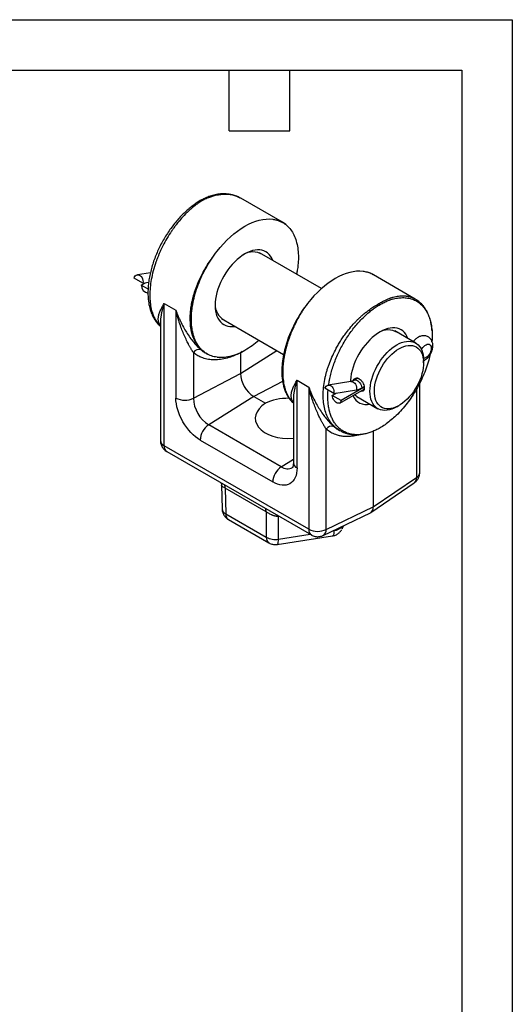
# Model space of a CAD drawing. Header units: inches. Extents: x 0 to 22, y 0 to 17.
# Tile 10 of 10: x 17.1 to 22, y 7.3 to 17. Entities that reach past the tile are written whole.
import ezdxf

# ---------------------------------------------------------------- set-up
doc = ezdxf.new("R2010")
doc.units = ezdxf.units.IN
doc.header["$LTSCALE"] = 2
doc.header["$MEASUREMENT"] = 0
doc.linetypes.add('SLD-Solid', pattern=[0])
doc.layers.add('TEXT', color=140, linetype='SLD-Solid', lineweight=25)

msp = doc.modelspace()

# ---------------------------------------------------------------- linework, layer by layer
at = {"color": 7, "linetype": 'SLD-Solid'}
for p, q in [((0.0002, 17.0002), (22.0002, 17.0002)), ((22.0002, 17.0002), (22.0002, 0.0002))]:
    msp.add_line(p, q, dxfattribs=at)
for p, q in [((19.7267, 14.9961), (19.3148, 15.2339)), ((19.7264, 14.9956), (19.7278, 14.9948)), ((19.7596, 14.9737), (19.7266, 14.9962)), ((20.1129, 14.3402), (19.5012, 14.6933)), ((18.3476, 14.3938), (18.2595, 14.4447)), ((18.4213, 14.4967), (18.2927, 14.4765)), ((20.6292, 14.4751), (20.6172, 14.4809)), ((20.6288, 14.4746), (20.6276, 14.4753)), ((21.041, 14.2374), (20.6291, 14.4751)), ((18.3319, 14.3736), (18.3742, 14.398)), ((18.3988, 14.335), (18.3319, 14.3736)), ((18.3476, 14.3938), (18.4044, 14.4027)), ((18.5575, 12.7862), (18.5575, 14.1928)), ((18.5575, 14.1928), (18.6734, 14.1259)), ((18.6734, 14.1259), (18.6734, 13.2583)), ((19.1262, 14.0438), (19.7388, 13.6901)), ((18.5209, 14.0043), (18.5209, 12.8372)), ((21.0449, 13.8021), (20.8376, 13.9218)), ((21.206, 13.8134), (21.2073, 13.8425)), ((19.3556, 13.7318), (19.3557, 13.7319)), ((19.3557, 13.7319), (19.3558, 13.7319)), ((21.102, 13.7368), (21.1065, 13.7441)), ((18.8462, 13.7079), (18.8462, 13.2561)), ((18.9612, 13.706), (18.9631, 13.7051)), ((18.9766, 13.6971), (18.9871, 13.692)), ((18.9783, 13.6969), (18.977, 13.6976)), ((19.3115, 13.5022), (19.6715, 13.729)), ((19.3282, 13.7181), (19.3115, 13.7064)), ((19.3115, 13.7064), (19.3122, 13.71)), ((19.3115, 13.7064), (19.3115, 13.5022)), ((21.1226, 13.6049), (21.1226, 13.6304)), ((18.8462, 13.2561), (19.3115, 13.5022)), ((20.4717, 13.4544), (20.4367, 13.4342)), ((19.7291, 13.4228), (19.4441, 13.2726)), ((19.8718, 13.434), (19.9877, 13.3671)), ((19.8718, 12.5664), (19.8718, 13.434)), ((19.9877, 13.3671), (19.9877, 11.9605)), ((20.2356, 13.3039), (20.1475, 13.3548)), ((20.4042, 13.4216), (20.1806, 13.3865)), ((20.2952, 13.2082), (20.5342, 13.3462)), ((20.5361, 13.3645), (20.308, 13.2328)), ((20.512, 13.3588), (20.5346, 13.3718)), ((21.0522, 13.3452), (21.0522, 12.4731)), ((21.085, 12.5218), (21.085, 13.4048)), ((19.4441, 13.2726), (18.9983, 12.9928)), ((19.4441, 13.2726), (19.5599, 13.2057)), ((19.8352, 13.2456), (19.8352, 12.6175)), ((20.2199, 13.2837), (20.2622, 13.3081)), ((20.308, 13.2328), (20.2199, 13.2837)), ((20.2356, 13.3039), (20.4591, 13.339)), ((20.4626, 13.2722), (20.6699, 13.1526)), ((20.8574, 13.1712), (20.8795, 13.1839)), ((19.716, 12.5784), (18.9983, 12.9928)), ((20.1606, 11.9584), (20.1606, 12.9492)), ((20.2756, 12.9472), (20.2774, 12.9464)), ((20.2774, 12.9462), (20.2911, 12.9383)), ((20.2911, 12.9383), (20.2932, 12.9372)), ((20.2933, 12.9379), (20.2915, 12.939)), ((20.4689, 12.895), (20.4837, 12.8951)), ((20.6258, 12.9299), (20.6258, 12.182)), ((19.9877, 11.9605), (18.5575, 12.7862)), ((18.9137, 12.842), (19.6315, 12.4277)), ((18.5834, 12.729), (20.0136, 11.9033)), ((19.716, 12.5784), (19.8352, 12.6532)), ((20.6258, 12.182), (21.0522, 12.4731)), ((19.125, 12.3954), (19.1306, 12.1615)), ((19.1254, 12.3945), (19.1255, 12.3953)), ((20.6026, 12.1265), (21.0305, 12.4186)), ((19.5663, 12.1322), (19.1611, 12.3661)), ((19.1611, 12.3661), (19.1672, 12.1117)), ((20.1606, 11.9584), (20.6258, 12.182)), ((19.1672, 12.1117), (19.5679, 11.8804)), ((19.5663, 12.1322), (19.5679, 11.8804)), ((19.6789, 12.0965), (19.6784, 12.0874)), ((19.6871, 12.088), (19.6873, 12.0917)), ((19.6926, 12.0886), (19.6871, 12.088)), ((19.6886, 11.8617), (19.6871, 12.088)), ((20.1303, 11.8989), (20.5972, 12.1233)), ((19.193, 12.0563), (19.5938, 11.8249)), ((20.317, 11.9652), (20.331, 11.9954)), ((19.6754, 11.8097), (20.2228, 11.8943)), ((19.6886, 11.8617), (20.0017, 11.9102)), ((20.2258, 11.9448), (20.236, 11.9464)), ((20.2361, 11.9498), (20.236, 11.9464))]:
    msp.add_line(p, q)
at = {"flags": 128}
for points in [[(19.0807, 14.7092), (19.1122, 14.7478), (19.1448, 14.7845), (19.1785, 14.8192), (19.2129, 14.8517), (19.248, 14.8818), (19.2836, 14.9094), (19.3196, 14.9344), (19.3557, 14.9567), (19.3918, 14.9761), (19.4277, 14.9926), (19.4634, 15.0061), (19.4985, 15.0165), (19.5329, 15.0238), (19.5665, 15.0279), (19.5992, 15.0289), (19.6307, 15.0267)], [(19.6332, 14.6171), (19.6321, 14.62), (19.6223, 14.6417), (19.6104, 14.6612), (19.5966, 14.6782), (19.581, 14.6927), (19.5637, 14.7045), (19.5448, 14.7136), (19.5244, 14.7199), (19.5028, 14.7234), (19.48, 14.7239), (19.4563, 14.7216), (19.4318, 14.7163), (19.4068, 14.7083), (19.3813, 14.6975), (19.3557, 14.684), (19.33, 14.6679), (19.3046, 14.6493), (19.2796, 14.6284), (19.2551, 14.6054), (19.2314, 14.5804), (19.2086, 14.5535), (19.187, 14.5251), (19.1666, 14.4953), (19.1477, 14.4644), (19.1303, 14.4325), (19.1147, 14.4), (19.1009, 14.3671), (19.0891, 14.3339), (19.0793, 14.3009), (19.0716, 14.2682), (19.066, 14.236), (19.0626, 14.2047), (19.0615, 14.1745)], [(20.5252, 14.5103), (20.4937, 14.5125), (20.461, 14.5115), (20.4274, 14.5074), (20.393, 14.5001), (20.3578, 14.4897), (20.3222, 14.4762), (20.2863, 14.4597), (20.2502, 14.4403), (20.2141, 14.418), (20.1781, 14.393), (20.1425, 14.3654), (20.1074, 14.3353), (20.073, 14.3028), (20.0393, 14.2681), (20.0067, 14.2314), (19.9752, 14.1928)], [(18.2595, 14.4447), (18.2649, 14.4563), (18.2722, 14.4657), (18.2811, 14.4724), (18.2911, 14.4762), (18.3017, 14.4767), (18.3123, 14.4739), (18.3224, 14.4681), (18.3315, 14.4595), (18.339, 14.4485), (18.3446, 14.4357), (18.3481, 14.4219), (18.3491, 14.4077), (18.3476, 14.3938)], [(19.0615, 14.1745), (19.0626, 14.1455), (19.066, 14.1181), (19.0716, 14.0923), (19.0793, 14.0685), (19.0891, 14.0468), (19.1009, 14.0274), (19.1147, 14.0103), (19.1303, 13.9959), (19.1477, 13.984), (19.1666, 13.9749), (19.187, 13.9686), (19.2086, 13.9652), (19.2314, 13.9647), (19.2551, 13.967), (19.2583, 13.9675)], [(20.9697, 13.8456), (20.9685, 13.8485), (20.9587, 13.8702), (20.9469, 13.8897), (20.9331, 13.9067), (20.9175, 13.9212), (20.9001, 13.933), (20.8812, 13.9421), (20.8608, 13.9484), (20.8392, 13.9519), (20.8164, 13.9524), (20.7927, 13.9501), (20.7683, 13.9448), (20.7432, 13.9368), (20.7178, 13.926), (20.6921, 13.9125), (20.6665, 13.8964), (20.641, 13.8778), (20.616, 13.8569), (20.5915, 13.8339), (20.5678, 13.8089), (20.545, 13.782), (20.5234, 13.7536), (20.503, 13.7238), (20.4841, 13.6929), (20.4668, 13.661), (20.4512, 13.6285), (20.4374, 13.5956), (20.4255, 13.5624), (20.4157, 13.5294), (20.408, 13.4967), (20.4024, 13.4645), (20.3991, 13.4332), (20.3983, 13.4199)], [(20.8574, 13.1712), (20.8574, 13.1712), (20.8329, 13.1583), (20.8087, 13.1482), (20.7848, 13.141), (20.7616, 13.1365), (20.7392, 13.135), (20.7178, 13.1364), (20.6976, 13.1408), (20.6788, 13.1479), (20.6614, 13.1579), (20.6458, 13.1707), (20.632, 13.186), (20.62, 13.2038), (20.6101, 13.224), (20.6024, 13.2463), (20.5968, 13.2706), (20.5934, 13.2967), (20.5922, 13.3243), (20.5934, 13.3532), (20.5968, 13.3832), (20.6024, 13.4139), (20.6101, 13.4452), (20.62, 13.4768), (20.632, 13.5084), (20.6458, 13.5397), (20.6614, 13.5705), (20.6788, 13.6005), (20.6976, 13.6295), (20.7178, 13.6571), (20.7392, 13.6832), (20.7616, 13.7076), (20.7848, 13.73), (20.8087, 13.7502), (20.8329, 13.7681), (20.8574, 13.7836), (20.8574, 13.7836)], [(20.8795, 13.7453), (20.903, 13.7575), (20.9262, 13.767), (20.949, 13.7737), (20.9712, 13.7775), (20.9925, 13.7783), (21.0127, 13.7763), (21.0317, 13.7713), (21.0493, 13.7635), (21.0653, 13.7528), (21.0795, 13.7395), (21.0919, 13.7236), (21.1023, 13.7053), (21.1107, 13.6848), (21.1168, 13.6622), (21.1208, 13.6377), (21.1225, 13.6117), (21.1219, 13.5842), (21.1191, 13.5557), (21.114, 13.5263), (21.1068, 13.4963), (21.0974, 13.466), (21.086, 13.4357), (21.0726, 13.4057), (21.0575, 13.3762), (21.0407, 13.3476), (21.0224, 13.32), (21.0027, 13.2938), (20.9819, 13.2692), (20.9602, 13.2464), (20.9377, 13.2257), (20.9146, 13.2071), (20.8912, 13.191), (20.8678, 13.1775), (20.8444, 13.1666), (20.8213, 13.1585), (20.7988, 13.1533), (20.7771, 13.1509), (20.7563, 13.1515), (20.7366, 13.155), (20.7183, 13.1615), (20.7015, 13.1707), (20.6864, 13.1827), (20.673, 13.1973), (20.6616, 13.2144), (20.6522, 13.2339), (20.645, 13.2555), (20.6399, 13.279), (20.6371, 13.3043), (20.6365, 13.3311), (20.6382, 13.3591), (20.6422, 13.3882), (20.6483, 13.4179), (20.6567, 13.4481), (20.6671, 13.4784), (20.6795, 13.5086), (20.6937, 13.5384), (20.7097, 13.5674), (20.7273, 13.5956), (20.7463, 13.6225), (20.7665, 13.6479), (20.7878, 13.6717), (20.81, 13.6934), (20.8328, 13.7131), (20.856, 13.7304), (20.8795, 13.7453)], [(20.8574, 13.7836), (20.8819, 13.7964), (20.9061, 13.8065), (20.93, 13.8138), (20.9532, 13.8182), (20.9756, 13.8197), (20.997, 13.8183), (21.0172, 13.814), (21.036, 13.8068), (21.0534, 13.7968), (21.069, 13.784), (21.0829, 13.7687), (21.0948, 13.7509), (21.1047, 13.7307), (21.1124, 13.7084), (21.1181, 13.6841), (21.1214, 13.658), (21.1226, 13.6304)], [(21.1065, 13.7441), (21.0977, 13.7496), (21.0944, 13.7516)], [(21.1065, 13.7441), (21.1153, 13.7571), (21.1253, 13.7686), (21.1362, 13.778), (21.1473, 13.7851), (21.1584, 13.7896), (21.1688, 13.7911), (21.1783, 13.7898), (21.1864, 13.7856), (21.1928, 13.7787), (21.1972, 13.7693), (21.1995, 13.758), (21.1995, 13.7451), (21.1972, 13.7311), (21.1928, 13.7167), (21.1864, 13.7025), (21.1783, 13.6889), (21.1688, 13.6766), (21.1584, 13.666), (21.1473, 13.6577), (21.1362, 13.6519), (21.1253, 13.6489), (21.1221, 13.6486)], [(20.1475, 13.3548), (20.1528, 13.3664), (20.1602, 13.3758), (20.1691, 13.3825), (20.1791, 13.3863), (20.1897, 13.3868), (20.2003, 13.384), (20.2104, 13.3782), (20.2195, 13.3696), (20.227, 13.3586), (20.2326, 13.3458), (20.236, 13.332), (20.237, 13.3178), (20.2356, 13.3039)], [(20.4042, 13.4216), (20.4132, 13.4219), (20.4238, 13.4191), (20.434, 13.4133), (20.443, 13.4047), (20.4506, 13.3937), (20.4562, 13.3809), (20.4596, 13.3671), (20.4606, 13.3529), (20.4591, 13.339)], [(20.4368, 13.4343), (20.444, 13.4368), (20.4531, 13.4368), (20.4629, 13.4337), (20.473, 13.4279), (20.4829, 13.4196), (20.492, 13.4092), (20.4998, 13.3972), (20.5059, 13.3844), (20.5101, 13.3714), (20.512, 13.3588)], [(20.5021, 13.3276), (20.5077, 13.3269), (20.5169, 13.328), (20.5247, 13.332), (20.5308, 13.3388), (20.5347, 13.348), (20.5365, 13.3593), (20.5366, 13.3623)], [(20.308, 13.2328), (20.306, 13.2225), (20.3019, 13.2142), (20.2957, 13.2085), (20.2879, 13.2056), (20.2788, 13.2057), (20.269, 13.2087), (20.2589, 13.2145), (20.249, 13.2229), (20.24, 13.2333), (20.2322, 13.2452), (20.226, 13.258), (20.2218, 13.2711), (20.2199, 13.2837)], [(20.3241, 11.9921), (20.3222, 11.9803), (20.317, 11.9652)], [(20.236, 11.9464), (20.2354, 11.9301), (20.2339, 11.9165), (20.2315, 11.9059), (20.2282, 11.8986), (20.2243, 11.8948), (20.2228, 11.8943)], [(19.6754, 11.8097), (19.6769, 11.8101), (19.6808, 11.8139), (19.6841, 11.8212), (19.6865, 11.8318), (19.688, 11.8455), (19.6886, 11.8617)]]:
    msp.add_lwpolyline(points, dxfattribs=at)
for centre, radius, start, end in [((19.4367, 14.5293), 0.1743, 58.18303, 123.23332), ((18.4134, 14.3753), 0.0815, 181.24001, 259.17338), ((19.236, 14.1816), 0.1743, 176.7744, 241.82), ((18.8495, 14.1042), 0.0693, 240.28407, 250.67409), ((20.7731, 13.7578), 0.1743, 58.18303, 123.23332), ((18.9263, 14.4647), 0.8494, 300.4356, 311.84937), ((18.899, 13.6768), 0.0613, 67.0393, 149.43512), ((19.1124, 14.1122), 0.4514, 265.96961, 302.47375), ((19.5993, 13.5153), 0.2882, 182.60548, 237.39452), ((19.7542, 13.5584), 0.049, 227.29774, 240.40094), ((20.4675, 13.4261), 0.0296, 49.00114, 160.58209), ((20.4321, 13.4921), 0.1555, 280.02397, 300.95463), ((18.762, 13.4293), 0.1926, 242.61328, 295.94335), ((19.1763, 13.2711), 0.3305, 182.60548, 237.39452), ((20.5618, 13.3462), 0.1537, 204.83782, 282.34092), ((20.54, 13.3746), 0.1282, 219.73795, 247.0932), ((19.1059, 12.8333), 0.1924, 124.02904, 177.41457), ((20.2133, 12.918), 0.0613, 67.0393, 149.43512), ((18.5836, 12.8436), 0.0631, 185.79974, 245.5204), ((18.6186, 12.7794), 0.0615, 173.63404, 235.05378), ((19.8238, 12.4189), 0.1926, 124.05271, 177.39089), ((19.7785, 12.6654), 0.1071, 234.31331, 296.82826), ((19.8979, 12.6238), 0.0631, 185.79974, 245.5204), ((20.9943, 12.4646), 0.0585, 308.23759, 8.36725), ((21.0262, 12.526), 0.0589, 296.1247, 355.94446), ((19.077, 12.3666), 0.0841, 359.67244, 22.85434), ((19.1929, 12.169), 0.0627, 186.78798, 245.81401), ((19.2272, 12.106), 0.0603, 174.51647, 235.51733), ((19.4821, 12.1327), 0.0841, 359.67244, 22.85434), ((20.2283, 12.0644), 0.1182, 273.73871, 321.21128), ((20.0505, 11.9545), 0.0631, 174.48505, 234.19026), ((20.0763, 12.1315), 0.1926, 242.61328, 295.94335), ((20.0953, 11.9542), 0.0654, 302.33012, 3.65768), ((19.6279, 11.8746), 0.0603, 174.52385, 235.43727), ((19.6553, 12.0458), 0.1871, 242.15379, 280.26013)]:
    msp.add_arc(centre, radius, start, end)
for centre, major_axis, ratio, start_param, end_param in [((19.8029, 13.0654), (0.3437, -0.0125), 0.551575, 1.61932, 2.376185), ((19.8029, 13.0654), (0.3437, 0.0136), 0.601897, 2.332393, 4.782589), ((20.5374, 12.2333), (-0.0626, 0.1085), 0.576284, 3.098039, 3.92612)]:
    msp.add_ellipse(centre, major_axis=major_axis, ratio=ratio, start_param=start_param, end_param=end_param)
for points, knots in [([(18.9137, 15.2102), (18.9003, 15.2019), (18.8734, 15.1854), (18.8334, 15.1561), (18.7938, 15.1238), (18.7547, 15.0881), (18.7163, 15.0491), (18.6783, 15.0065), (18.6415, 14.9607), (18.6058, 14.9114), (18.572, 14.8596), (18.5406, 14.8059), (18.5121, 14.7513), (18.4863, 14.6957), (18.4634, 14.6389), (18.4436, 14.5817), (18.4273, 14.525), (18.4143, 14.4686), (18.4051, 14.4128), (18.4001, 14.3733), (18.3994, 14.3532), (18.3993, 14.3509)], [0, 0, 0, 0, 0.051712, 0.10374, 0.15561, 0.20748, 0.260669, 0.313857, 0.369156, 0.424454, 0.481343, 0.538231, 0.593826, 0.649422, 0.706591, 0.763761, 0.820107, 0.876454, 0.934383, 0.992313, 1, 1, 1, 1]), ([(18.9248, 15.2054), (18.9134, 15.198), (18.8917, 15.1839), (18.8609, 15.1609), (18.8389, 15.143), (18.8244, 15.1306), (18.8164, 15.1236), (18.8088, 15.1168), (18.8016, 15.1102), (18.7948, 15.1038), (18.7884, 15.0977), (18.7664, 15.0764), (18.7305, 15.0387), (18.694, 14.995), (18.6712, 14.9654), (18.6601, 14.9506), (18.6494, 14.9358), (18.639, 14.9211), (18.629, 14.9065), (18.6069, 14.8732), (18.5745, 14.8201), (18.5431, 14.7605), (18.522, 14.716), (18.5091, 14.6867), (18.497, 14.6576), (18.4858, 14.6289), (18.4686, 14.5812), (18.4482, 14.5147), (18.4294, 14.4308), (18.4182, 14.3503), (18.4145, 14.2738), (18.4182, 14.202), (18.4272, 14.149), (18.437, 14.1118), (18.4448, 14.088), (18.4538, 14.0653), (18.464, 14.0438), (18.4796, 14.0164), (18.4978, 13.9901), (18.5148, 13.9747), (18.5209, 13.9691)], [0, 0, 0, 0, 0.030274, 0.057597, 0.08197, 0.089513, 0.096722, 0.103596, 0.110136, 0.11634, 0.12221, 0.127746, 0.176982, 0.223168, 0.234765, 0.246153, 0.257331, 0.2683, 0.279059, 0.289609, 0.341099, 0.391044, 0.410599, 0.429906, 0.448965, 0.467778, 0.486343, 0.542261, 0.597612, 0.652397, 0.706617, 0.760836, 0.815621, 0.837705, 0.859879, 0.882145, 0.904502, 0.92695, 0.973808, 1, 1, 1, 1]), ([(19.1216, 15.2766), (19.1196, 15.2767), (19.1001, 15.277), (19.0635, 15.27), (19.0125, 15.256), (18.9634, 15.2366), (18.9303, 15.219), (18.9137, 15.2102)], [0, 0, 0, 0, 0.0315895, 0.3056565, 0.5369254, 0.7687302, 1, 1, 1, 1]), ([(19.3148, 15.2338), (19.3133, 15.2347), (19.3077, 15.238), (19.2975, 15.2432), (19.2841, 15.2493), (19.2702, 15.2547), (19.2473, 15.2622), (19.2132, 15.2698), (19.1792, 15.2724), (19.156, 15.2723), (19.1457, 15.2719), (19.1352, 15.2713), (19.1244, 15.2703), (19.1135, 15.269), (19.1023, 15.2675), (19.0909, 15.2655), (19.0738, 15.2622), (19.0488, 15.2562), (19.0136, 15.2452), (18.9715, 15.229), (18.9411, 15.2136), (18.9248, 15.2054)], [0, 0, 0, 0, 0.0143457, 0.0553669, 0.0967453, 0.138481, 0.1805739, 0.297697, 0.4234501, 0.4491765, 0.4752362, 0.5016293, 0.5283558, 0.5554156, 0.5828088, 0.6105353, 0.6385953, 0.7064857, 0.7893519, 0.8871912, 1, 1, 1, 1]), ([(19.3148, 15.2339), (19.3038, 15.2397), (19.2842, 15.2502), (19.2562, 15.2605), (19.2344, 15.2668), (19.2171, 15.2707), (19.1939, 15.2748), (19.1623, 15.2782), (19.1351, 15.2775), (19.1216, 15.2771)], [0, 0, 0, 0, 0.190241, 0.340932, 0.452056, 0.531556, 0.609017, 0.805767, 1, 1, 1, 1]), ([(19.6307, 15.0267), (19.6501, 15.0243), (19.6687, 15.02), (19.704, 15.0078), (19.7208, 14.9998), (19.7522, 14.9803), (19.7668, 14.9687), (19.7938, 14.9423), (19.8061, 14.9274), (19.8282, 14.8945), (19.838, 14.8765), (19.8549, 14.8377), (19.8619, 14.817), (19.8734, 14.7729), (19.8776, 14.7496), (19.8834, 14.7011), (19.8848, 14.6759), (19.8848, 14.6497)], [0, 0, 0, 0, 0.125, 0.125, 0.25, 0.25, 0.375, 0.375, 0.5, 0.5, 0.625, 0.625, 0.75, 0.75, 0.875, 0.875, 1, 1, 1, 1]), ([(19.6307, 15.0267), (19.6437, 15.0247), (19.6694, 15.0208), (19.7013, 15.0099), (19.7192, 14.9997), (19.7264, 14.9956)], [0, 0, 0, 0, 0.380551, 0.751224, 1, 1, 1, 1]), ([(18.8151, 14.044), (18.8152, 14.0489), (18.8152, 14.0587), (18.8157, 14.0736), (18.8165, 14.0887), (18.8176, 14.104), (18.8191, 14.1194), (18.8208, 14.135), (18.8229, 14.1508), (18.8253, 14.1667), (18.828, 14.1827), (18.8311, 14.1989), (18.8345, 14.2152), (18.8382, 14.2316), (18.8422, 14.248), (18.8465, 14.2646), (18.8512, 14.2813), (18.8562, 14.298), (18.8615, 14.3148), (18.8672, 14.3316), (18.8732, 14.3485), (18.8794, 14.3654), (18.8873, 14.3856), (18.8971, 14.4092), (18.909, 14.4362), (18.922, 14.4634), (18.9358, 14.4909), (18.9506, 14.5184), (18.9663, 14.5461), (18.983, 14.5737), (19.0007, 14.6013), (19.0193, 14.6287), (19.0388, 14.6559), (19.0593, 14.6829), (19.0735, 14.7004), (19.0807, 14.7092)], [0, 0, 0, 0, 0.023294, 0.04664, 0.070036, 0.093484, 0.116983, 0.140533, 0.164134, 0.187786, 0.211489, 0.235244, 0.25905, 0.282907, 0.306816, 0.330776, 0.354787, 0.378849, 0.402963, 0.427128, 0.451345, 0.475613, 0.499933, 0.538423, 0.577492, 0.617139, 0.657365, 0.698169, 0.739552, 0.781513, 0.824053, 0.867172, 0.910869, 0.955145, 1, 1, 1, 1]), ([(18.8266, 14.0388), (18.8266, 14.065), (18.828, 14.092), (18.8337, 14.1471), (18.838, 14.1754), (18.8494, 14.2325), (18.8565, 14.2615), (18.8734, 14.3198), (18.8832, 14.3491), (18.9053, 14.4074), (18.9176, 14.4366), (18.9446, 14.4941), (18.9592, 14.5225), (18.9907, 14.5784), (19.0075, 14.6058), (19.0428, 14.6587), (19.0613, 14.6844), (19.0807, 14.7092)], [0, 0, 0, 0, 0.125, 0.125, 0.25, 0.25, 0.375, 0.375, 0.5, 0.5, 0.625, 0.625, 0.75, 0.75, 0.875, 0.875, 1, 1, 1, 1]), ([(19.8848, 14.6497), (19.8847, 14.6416), (19.8845, 14.617), (19.8815, 14.5746), (19.8757, 14.5268), (19.8695, 14.4956), (19.8668, 14.4822)], [0, 0, 0, 0, 0.15342, 0.461408, 0.769397, 1, 1, 1, 1]), ([(20.6048, 14.4877), (20.6045, 14.4879), (20.5925, 14.4945), (20.5663, 14.5031), (20.5389, 14.5079), (20.5252, 14.5103)], [0, 0, 0, 0, 0.011325, 0.505666, 1, 1, 1, 1]), ([(20.6276, 14.4753), (20.6202, 14.4795), (20.6012, 14.4904), (20.5672, 14.5026), (20.5393, 14.5077), (20.5252, 14.5103)], [0, 0, 0, 0, 0.238665, 0.614326, 1, 1, 1, 1]), ([(18.3995, 14.3509), (18.3986, 14.3351), (18.3967, 14.3021), (18.3983, 14.2569), (18.4021, 14.2172), (18.4084, 14.177), (18.4181, 14.1354), (18.4319, 14.0959), (18.4458, 14.0652), (18.4594, 14.0401), (18.4728, 14.0197), (18.4851, 14.0036), (18.4948, 13.9921), (18.506, 13.9803), (18.5146, 13.9715), (18.5203, 13.967), (18.5209, 13.9665)], [0, 0, 0, 0, 0.0957736, 0.2011141, 0.2897318, 0.3614703, 0.484144, 0.5997176, 0.6693343, 0.739625, 0.8198732, 0.8606795, 0.9008435, 0.9411597, 0.9936913, 1, 1, 1, 1]), ([(20.681, 14.1916), (20.6924, 14.1985), (20.7142, 14.2115), (20.7449, 14.227), (20.767, 14.2367), (20.7815, 14.2424), (20.7895, 14.2454), (20.797, 14.2481), (20.8042, 14.2505), (20.811, 14.2526), (20.8174, 14.2545), (20.8394, 14.2607), (20.8754, 14.268), (20.9119, 14.2699), (20.9347, 14.2689), (20.9458, 14.2679), (20.9565, 14.2666), (20.9668, 14.2648), (20.9768, 14.2627), (20.9989, 14.257), (21.0211, 14.2498), (21.0374, 14.2388), (21.0406, 14.2366)], [0, 0, 0, 0, 0.085666, 0.162984, 0.231951, 0.253297, 0.273696, 0.293148, 0.311653, 0.329211, 0.345821, 0.361484, 0.500808, 0.631504, 0.664321, 0.696544, 0.728175, 0.759214, 0.78966, 0.819513, 0.965215, 1, 1, 1, 1]), ([(20.6921, 14.1836), (20.7056, 14.1908), (20.7325, 14.2053), (20.7772, 14.2243), (20.8259, 14.2399), (20.8776, 14.2497), (20.9283, 14.2522), (20.9773, 14.2466), (21.0237, 14.2327), (21.066, 14.2106), (21.1035, 14.1804), (21.1359, 14.1428), (21.1629, 14.098), (21.1839, 14.0463), (21.1988, 13.9886), (21.2072, 13.9252), (21.2096, 13.8687), (21.2068, 13.8321), (21.2058, 13.8197)], [0, 0, 0, 0, 0.046768, 0.093537, 0.156614, 0.219867, 0.282945, 0.35029, 0.417849, 0.485196, 0.552888, 0.620792, 0.68849, 0.75709, 0.825904, 0.894509, 0.964279, 1, 1, 1, 1]), ([(21.2061, 13.9261), (21.2052, 13.9366), (21.2034, 13.9578), (21.1974, 13.9951), (21.1877, 14.0368), (21.174, 14.0763), (21.1601, 14.107), (21.1464, 14.1321), (21.133, 14.1525), (21.1208, 14.1685), (21.1111, 14.18), (21.0999, 14.192), (21.0855, 14.2057), (21.0658, 14.2219), (21.0498, 14.2319), (21.041, 14.2374)], [0, 0, 0, 0, 0.074841, 0.152204, 0.284496, 0.409131, 0.484206, 0.560007, 0.646547, 0.690553, 0.733866, 0.777343, 0.833993, 0.908215, 1, 1, 1, 1]), ([(18.5209, 13.9758), (18.5192, 13.978), (18.5149, 13.9837), (18.5097, 13.9934), (18.5051, 14.0042), (18.5021, 14.0148), (18.5002, 14.0254), (18.4993, 14.0366), (18.4995, 14.0485), (18.5009, 14.0617), (18.5039, 14.0766), (18.5086, 14.0934), (18.5152, 14.1115), (18.5227, 14.129), (18.5306, 14.1451), (18.5382, 14.1596), (18.547, 14.1753), (18.5537, 14.1864), (18.5575, 14.1928)], [0, 0, 0, 0, 0.035553, 0.094294, 0.155661, 0.207102, 0.2609, 0.317095, 0.375722, 0.436812, 0.507966, 0.584979, 0.667878, 0.74874, 0.810203, 0.870843, 0.926273, 1, 1, 1, 1]), ([(18.5575, 14.1928), (18.5552, 14.1857), (18.5509, 14.1724), (18.5453, 14.1537), (18.5408, 14.1373), (18.5372, 14.1231), (18.5339, 14.1093), (18.5308, 14.095), (18.528, 14.0799), (18.5256, 14.0651), (18.5237, 14.0511), (18.5224, 14.038), (18.5211, 14.0224), (18.5212, 14.0113), (18.5212, 14.0043)], [0, 0, 0, 0, 0.104967, 0.199491, 0.283575, 0.357216, 0.420415, 0.499611, 0.583218, 0.663075, 0.739183, 0.811544, 0.880159, 1, 1, 1, 1]), ([(18.6734, 14.1259), (18.6753, 14.1206), (18.6789, 14.1106), (18.6843, 14.0966), (18.6891, 14.0844), (18.6934, 14.0739), (18.7006, 14.0568), (18.7107, 14.034), (18.7298, 13.9939), (18.7544, 13.9477), (18.7871, 13.8939), (18.8202, 13.8459), (18.8478, 13.8108), (18.8672, 13.7883), (18.8796, 13.7748), (18.8913, 13.7625), (18.9025, 13.7515), (18.913, 13.7417), (18.9196, 13.736), (18.9229, 13.7332)], [0, 0, 0, 0, 0.031778, 0.0602, 0.085264, 0.106971, 0.125321, 0.191578, 0.250543, 0.383653, 0.500126, 0.631617, 0.749722, 0.795304, 0.839255, 0.881634, 0.922503, 0.961932, 1, 1, 1, 1]), ([(18.8462, 13.7079), (18.8447, 13.7103), (18.8415, 13.7152), (18.8366, 13.7231), (18.8314, 13.7314), (18.8261, 13.7403), (18.8206, 13.7497), (18.8148, 13.7596), (18.8089, 13.7701), (18.8029, 13.7812), (18.791, 13.8035), (18.7727, 13.8403), (18.7499, 13.8913), (18.7276, 13.9473), (18.7107, 13.9952), (18.6968, 14.0392), (18.6851, 14.0789), (18.6776, 14.1092), (18.6734, 14.1259)], [0, 0, 0, 0, 0.024548, 0.049898, 0.076056, 0.103026, 0.130811, 0.159415, 0.188842, 0.219094, 0.250174, 0.367755, 0.499943, 0.61625, 0.749749, 0.814247, 0.897664, 1, 1, 1, 1]), ([(19.9752, 14.1928), (19.9558, 14.168), (19.9372, 14.1422), (19.9019, 14.0892), (19.8851, 14.0618), (19.8537, 14.0061), (19.8391, 13.9777), (19.8121, 13.92), (19.7997, 13.8909), (19.7777, 13.8326), (19.7679, 13.8032), (19.751, 13.745), (19.7439, 13.7161), (19.7325, 13.6588), (19.7282, 13.6306), (19.7225, 13.5755), (19.721, 13.5486), (19.721, 13.5224)], [0, 0, 0, 0, 0.125, 0.125, 0.25, 0.25, 0.375, 0.375, 0.5, 0.5, 0.625, 0.625, 0.75, 0.75, 0.875, 0.875, 1, 1, 1, 1]), ([(19.9752, 14.1928), (19.9718, 14.1882), (19.9652, 14.1791), (19.9554, 14.1653), (19.9459, 14.1515), (19.9365, 14.1375), (19.9274, 14.1235), (19.9185, 14.1094), (19.9098, 14.0953), (19.9013, 14.0812), (19.8931, 14.067), (19.885, 14.0528), (19.8772, 14.0387), (19.8696, 14.0245), (19.8623, 14.0103), (19.8551, 13.9961), (19.8482, 13.982), (19.8415, 13.9679), (19.835, 13.9539), (19.8287, 13.9399), (19.8226, 13.9259), (19.8168, 13.9121), (19.8112, 13.8983), (19.8057, 13.8845), (19.8005, 13.8709), (19.7932, 13.8509), (19.784, 13.8245), (19.7737, 13.7918), (19.7645, 13.7593), (19.7563, 13.7272), (19.7493, 13.6954), (19.7433, 13.664), (19.7385, 13.6331), (19.7347, 13.6028), (19.732, 13.5731), (19.7304, 13.544), (19.7302, 13.5252), (19.7301, 13.5159)], [0, 0, 0, 0, 0.022501, 0.044858, 0.067069, 0.089136, 0.111059, 0.132836, 0.154469, 0.175958, 0.197301, 0.2185, 0.239554, 0.260464, 0.281229, 0.301849, 0.322325, 0.342656, 0.362842, 0.382884, 0.402781, 0.422534, 0.442142, 0.461605, 0.480924, 0.500098, 0.546478, 0.592671, 0.638677, 0.684496, 0.730127, 0.775572, 0.82083, 0.865902, 0.910788, 0.955487, 1, 1, 1, 1]), ([(20.2915, 12.939), (20.2807, 12.9454), (20.2642, 12.9551), (20.2447, 12.9718), (20.2306, 12.9854), (20.2175, 13), (20.2054, 13.0153), (20.1868, 13.0423), (20.1647, 13.0843), (20.1443, 13.1455), (20.1322, 13.2126), (20.1281, 13.2846), (20.1322, 13.3608), (20.1419, 13.4247), (20.1526, 13.4737), (20.161, 13.5069), (20.1708, 13.5404), (20.1818, 13.5742), (20.1986, 13.6203), (20.2235, 13.6794), (20.2505, 13.7335), (20.2712, 13.7707), (20.283, 13.7912), (20.2954, 13.8118), (20.3083, 13.8322), (20.3218, 13.8525), (20.3357, 13.8728), (20.3586, 13.9048), (20.3927, 13.9486), (20.4267, 13.9875), (20.4499, 14.0121), (20.4602, 14.0227), (20.4707, 14.0333), (20.4814, 14.0438), (20.4924, 14.0542), (20.5036, 14.0645), (20.515, 14.0748), (20.5321, 14.0896), (20.5571, 14.1102), (20.5923, 14.1368), (20.6343, 14.1654), (20.6647, 14.1824), (20.681, 14.1916)], [0, 0, 0, 0, 0.035525, 0.053973, 0.072189, 0.090172, 0.107921, 0.125437, 0.178194, 0.230416, 0.282104, 0.33326, 0.384414, 0.436102, 0.456938, 0.477859, 0.498867, 0.51996, 0.541139, 0.585349, 0.631015, 0.644336, 0.657776, 0.671336, 0.685014, 0.698812, 0.712728, 0.726764, 0.765819, 0.807751, 0.816329, 0.825019, 0.833819, 0.842731, 0.851754, 0.860888, 0.870134, 0.87949, 0.902128, 0.92976, 0.962384, 1, 1, 1, 1]), ([(20.1842, 13.3871), (20.1866, 13.4033), (20.1918, 13.4381), (20.2043, 13.4929), (20.2207, 13.5511), (20.241, 13.6102), (20.2646, 13.6688), (20.2911, 13.726), (20.3204, 13.782), (20.3528, 13.837), (20.3876, 13.8899), (20.4242, 13.9397), (20.4626, 13.9868), (20.503, 14.0314), (20.5427, 14.0706), (20.5809, 14.1045), (20.6174, 14.1337), (20.6545, 14.1605), (20.6796, 14.1759), (20.6921, 14.1836)], [0, 0, 0, 0, 0.053978, 0.115685, 0.177391, 0.240936, 0.30448, 0.365381, 0.426282, 0.489012, 0.551743, 0.611645, 0.671546, 0.733223, 0.794899, 0.845641, 0.896382, 0.948191, 1, 1, 1, 1]), ([(18.977, 13.6976), (18.9734, 13.6994), (18.9614, 13.7057), (18.9431, 13.7196), (18.9219, 13.7381), (18.9029, 13.7587), (18.8832, 13.7845), (18.8638, 13.8166), (18.846, 13.8562), (18.8299, 13.9063), (18.8177, 13.9679), (18.816, 14.0187), (18.8151, 14.044)], [0, 0, 0, 0, 0.034263, 0.115059, 0.194155, 0.271551, 0.347249, 0.458111, 0.568151, 0.677371, 0.839604, 1, 1, 1, 1]), ([(19.0807, 13.6619), (19.0613, 13.6643), (19.0427, 13.6686), (19.0074, 13.6808), (18.9906, 13.6888), (18.9592, 13.7083), (18.9446, 13.7198), (18.9176, 13.7463), (18.9052, 13.7612), (18.8832, 13.794), (18.8734, 13.8121), (18.8565, 13.8508), (18.8494, 13.8716), (18.838, 13.9157), (18.8337, 13.939), (18.828, 13.9874), (18.8266, 14.0126), (18.8266, 14.0388)], [0, 0, 0, 0, 0.125, 0.125, 0.25, 0.25, 0.375, 0.375, 0.5, 0.5, 0.625, 0.625, 0.75, 0.75, 0.875, 0.875, 1, 1, 1, 1]), ([(21.1912, 13.6929), (21.1944, 13.6989), (21.199, 13.7074), (21.2043, 13.7204), (21.2081, 13.7315), (21.2116, 13.7449), (21.214, 13.759), (21.215, 13.7738), (21.2143, 13.7888), (21.2117, 13.8037), (21.207, 13.8182), (21.2002, 13.8317), (21.1913, 13.8441), (21.1804, 13.8548), (21.1676, 13.8636), (21.153, 13.8702), (21.137, 13.874), (21.1207, 13.8749), (21.1044, 13.873), (21.0888, 13.8686), (21.0735, 13.8619), (21.0593, 13.8531), (21.0462, 13.8429), (21.0355, 13.8324), (21.0274, 13.8232), (21.0233, 13.8178), (21.0216, 13.8155)], [0, 0, 0, 0, 0.0541391, 0.0756751, 0.1114124, 0.1483159, 0.1878958, 0.2292363, 0.2718197, 0.3149794, 0.3581979, 0.4012517, 0.4442269, 0.487389, 0.5310947, 0.5757934, 0.6220002, 0.6704914, 0.7152887, 0.7615826, 0.8090716, 0.8565253, 0.9017456, 0.9460402, 0.9780532, 1, 1, 1, 1]), ([(18.9229, 13.7332), (18.9253, 13.7312), (18.93, 13.7273), (18.9375, 13.7216), (18.9451, 13.7162), (18.953, 13.7109), (18.9585, 13.7077), (18.9612, 13.706)], [0, 0, 0, 0, 0.195945, 0.393917, 0.593917, 0.795945, 1, 1, 1, 1]), ([(19.3115, 13.7064), (19.3071, 13.7041), (19.2983, 13.6995), (19.2851, 13.6931), (19.272, 13.687), (19.2588, 13.6812), (19.2457, 13.6758), (19.2327, 13.6707), (19.2197, 13.6659), (19.2067, 13.6615), (19.1937, 13.6574), (19.1631, 13.6485), (19.1155, 13.6384), (19.053, 13.634), (18.9938, 13.6388), (18.9498, 13.6501), (18.919, 13.6623), (18.8995, 13.6716), (18.8809, 13.6823), (18.863, 13.6943), (18.8518, 13.7034), (18.8462, 13.7079)], [0, 0, 0, 0, 0.024768, 0.049488, 0.074174, 0.098835, 0.123485, 0.148136, 0.172799, 0.197487, 0.222211, 0.246982, 0.373523, 0.500085, 0.626607, 0.753145, 0.802612, 0.851934, 0.901209, 0.950533, 1, 1, 1, 1]), ([(21.1882, 13.6929), (21.1838, 13.6728), (21.1737, 13.6269), (21.1503, 13.554), (21.1199, 13.4761), (21.0836, 13.3997), (21.0423, 13.3256), (20.9966, 13.255), (20.947, 13.1888), (20.8944, 13.1277), (20.842, 13.0748), (20.7909, 13.0304), (20.7418, 12.9929), (20.7087, 12.9723), (20.6921, 12.962)], [0, 0, 0, 0, 0.0705403, 0.1607068, 0.2505741, 0.3392855, 0.4282868, 0.5169925, 0.6042305, 0.6917516, 0.7789881, 0.8526018, 0.9263861, 1, 1, 1, 1]), ([(21.1232, 13.6271), (21.1245, 13.6277), (21.131, 13.6305), (21.1416, 13.6374), (21.1547, 13.6476), (21.1655, 13.6581), (21.1742, 13.6681), (21.1828, 13.6792), (21.188, 13.6877), (21.1912, 13.6929)], [0, 0, 0, 0, 0.048768, 0.2310079, 0.4046713, 0.5747794, 0.6977213, 0.8152163, 1, 1, 1, 1]), ([(19.721, 13.5224), (19.7211, 13.5144), (19.7214, 13.4901), (19.7243, 13.451), (19.731, 13.4065), (19.741, 13.3646), (19.7542, 13.3258), (19.7706, 13.2901), (19.7902, 13.2579), (19.8115, 13.2301), (19.8276, 13.2151), (19.8352, 13.208)], [0, 0, 0, 0, 0.0594863, 0.1789042, 0.2983221, 0.4177448, 0.5371677, 0.6562105, 0.7756379, 0.895065, 1, 1, 1, 1]), ([(19.7301, 13.5159), (19.7308, 13.4906), (19.7324, 13.4398), (19.743, 13.3826), (19.7552, 13.34), (19.7665, 13.3099), (19.7799, 13.2818), (19.7964, 13.2541), (19.8145, 13.2294), (19.8289, 13.2156), (19.8352, 13.2095)], [0, 0, 0, 0, 0.1928143, 0.3878381, 0.486231, 0.5851788, 0.6846823, 0.7847418, 0.9065108, 1, 1, 1, 1]), ([(20.428, 13.4296), (20.428, 13.4297), (20.4282, 13.4354), (20.434, 13.4442), (20.4451, 13.4539), (20.4613, 13.4573), (20.4758, 13.4541), (20.4909, 13.4466), (20.5058, 13.4344), (20.5214, 13.4126), (20.5321, 13.3878), (20.5369, 13.3646), (20.5365, 13.346), (20.5319, 13.3328), (20.5231, 13.3252), (20.5126, 13.3231), (20.5042, 13.3261), (20.5012, 13.3271)], [0, 0, 0, 0, 0.000336, 0.068261, 0.139048, 0.216162, 0.299836, 0.329791, 0.418191, 0.506474, 0.591718, 0.669892, 0.740568, 0.808493, 0.87928, 0.956394, 1, 1, 1, 1]), ([(19.8352, 13.2171), (19.8336, 13.2192), (19.8293, 13.225), (19.824, 13.2346), (19.8195, 13.2454), (19.8164, 13.2561), (19.8145, 13.2666), (19.8136, 13.2778), (19.8138, 13.2898), (19.8153, 13.303), (19.8182, 13.3178), (19.823, 13.3347), (19.8295, 13.3528), (19.8371, 13.3702), (19.8449, 13.3864), (19.8525, 13.4008), (19.8614, 13.4166), (19.868, 13.4277), (19.8718, 13.434)], [0, 0, 0, 0, 0.035551, 0.094292, 0.155658, 0.2071, 0.260897, 0.317092, 0.375718, 0.436808, 0.507961, 0.584974, 0.667871, 0.748734, 0.810196, 0.870836, 0.926269, 1, 1, 1, 1]), ([(19.8718, 13.434), (19.8695, 13.427), (19.8652, 13.4136), (19.8597, 13.395), (19.8551, 13.3785), (19.8515, 13.3643), (19.8482, 13.3505), (19.8452, 13.3363), (19.8423, 13.3211), (19.8399, 13.3063), (19.8381, 13.2924), (19.8367, 13.2793), (19.8355, 13.2636), (19.8355, 13.2526), (19.8356, 13.2456)], [0, 0, 0, 0, 0.104965, 0.199489, 0.283571, 0.357212, 0.42041, 0.499606, 0.583213, 0.663071, 0.739179, 0.81154, 0.880155, 1, 1, 1, 1]), ([(19.9877, 13.3671), (19.9896, 13.3618), (19.9932, 13.3519), (19.9986, 13.3379), (20.0035, 13.3257), (20.0078, 13.3151), (20.0149, 13.298), (20.025, 13.2753), (20.0442, 13.2352), (20.0687, 13.189), (20.1014, 13.1352), (20.1345, 13.0871), (20.1621, 13.0521), (20.1816, 13.0295), (20.1939, 13.016), (20.2057, 13.0038), (20.2168, 12.9928), (20.2274, 12.983), (20.234, 12.9772), (20.2372, 12.9744)], [0, 0, 0, 0, 0.0317766, 0.0601963, 0.0852591, 0.1069651, 0.1253141, 0.1915717, 0.2505375, 0.3836482, 0.5001219, 0.6316143, 0.7497205, 0.7953023, 0.8392543, 0.8816332, 0.9225021, 0.9619316, 1, 1, 1, 1]), ([(20.1606, 12.9492), (20.159, 12.9516), (20.1558, 12.9565), (20.1509, 12.9643), (20.1458, 12.9726), (20.1404, 12.9815), (20.1349, 12.9909), (20.1292, 13.0009), (20.1233, 13.0113), (20.1172, 13.0224), (20.1054, 13.0447), (20.087, 13.0815), (20.0642, 13.1326), (20.0419, 13.1885), (20.025, 13.2364), (20.0111, 13.2804), (19.9994, 13.3202), (19.9919, 13.3504), (19.9877, 13.3671)], [0, 0, 0, 0, 0.024548, 0.049898, 0.076056, 0.103026, 0.130811, 0.159415, 0.188841, 0.219093, 0.250173, 0.367754, 0.499941, 0.616247, 0.749746, 0.814245, 0.897663, 1, 1, 1, 1]), ([(20.4368, 13.4343), (20.4336, 13.4325), (20.427, 13.4289), (20.4179, 13.4252), (20.4101, 13.4227), (20.4061, 13.422), (20.4043, 13.4217)], [0, 0, 0, 0, 0.248654, 0.518225, 0.788892, 1, 1, 1, 1]), ([(18.9137, 12.842), (18.85, 12.8788), (18.7889, 12.9433), (18.6987, 13.0995), (18.6734, 13.1847), (18.6734, 13.2583)], [0, 0, 0, 0, 0.5, 0.5, 1, 1, 1, 1]), ([(20.6921, 12.962), (20.6787, 12.9548), (20.6518, 12.9403), (20.6118, 12.9233), (20.5722, 12.9099), (20.5331, 12.9005), (20.4947, 12.8951), (20.4567, 12.8939), (20.4199, 12.8972), (20.3842, 12.9052), (20.3503, 12.918), (20.3189, 12.9354), (20.2904, 12.9571), (20.2647, 12.983), (20.2418, 13.0133), (20.222, 13.0477), (20.2057, 13.0856), (20.1927, 13.127), (20.1832, 13.1719), (20.1773, 13.22), (20.1754, 13.2705), (20.1759, 13.3095), (20.1783, 13.3322), (20.1787, 13.3367)], [0, 0, 0, 0, 0.046118, 0.092517, 0.138777, 0.185036, 0.23247, 0.279905, 0.329222, 0.378538, 0.429273, 0.480007, 0.529588, 0.57917, 0.630154, 0.68114, 0.731391, 0.781642, 0.833305, 0.884968, 0.93606, 0.987152, 1, 1, 1, 1]), ([(20.2372, 12.9744), (20.2396, 12.9725), (20.2444, 12.9685), (20.2518, 12.9629), (20.2595, 12.9574), (20.2674, 12.9521), (20.2729, 12.9489), (20.2756, 12.9472)], [0, 0, 0, 0, 0.195933, 0.393899, 0.593899, 0.795933, 1, 1, 1, 1]), ([(20.5002, 12.8966), (20.4985, 12.896), (20.4747, 12.8883), (20.4299, 12.88), (20.3742, 12.8756), (20.3278, 12.8783), (20.2896, 12.8846), (20.2478, 12.8968), (20.2035, 12.9165), (20.1749, 12.9383), (20.1606, 12.9492)], [0, 0, 0, 0, 0.01268, 0.1786, 0.344549, 0.45528, 0.565709, 0.67646, 0.838229, 1, 1, 1, 1]), ([(20.2961, 12.9358), (20.3054, 12.9308), (20.3234, 12.9213), (20.3497, 12.9117), (20.3714, 12.9054), (20.3887, 12.9015), (20.412, 12.8974), (20.4338, 12.8946), (20.4509, 12.8949), (20.4544, 12.8949)], [0, 0, 0, 0, 0.195253, 0.377333, 0.511605, 0.607665, 0.701261, 0.938994, 1, 1, 1, 1]), ([(18.5211, 12.8373), (18.521, 12.8352), (18.5208, 12.8276), (18.5227, 12.8143), (18.5269, 12.7975), (18.5337, 12.7811), (18.543, 12.7654), (18.5546, 12.7512), (18.568, 12.7387), (18.5783, 12.7323), (18.5833, 12.7291)], [0, 0, 0, 0, 0.04784, 0.175023, 0.307396, 0.443496, 0.582258, 0.72296, 0.865139, 1, 1, 1, 1]), ([(19.8718, 12.5664), (19.8718, 12.4928), (19.8465, 12.4369), (19.7563, 12.3848), (19.6952, 12.3909), (19.6315, 12.4277)], [0, 0, 0, 0, 0.5, 0.5, 1, 1, 1, 1]), ([(19.8351, 12.6175), (19.8352, 12.6169), (19.8353, 12.6116), (19.8347, 12.6032), (19.8335, 12.5926), (19.8317, 12.584), (19.8297, 12.5773), (19.8277, 12.5725), (19.8261, 12.5697), (19.8253, 12.5686), (19.8254, 12.5687), (19.8255, 12.5688)], [0, 0, 0, 0, 0.018652, 0.146583, 0.274158, 0.401982, 0.531007, 0.662652, 0.799464, 0.945564, 1, 1, 1, 1]), ([(21.0683, 12.4593), (21.0713, 12.4652), (21.0756, 12.4735), (21.0801, 12.4866), (21.083, 12.4982), (21.0848, 12.5106), (21.0848, 12.5186), (21.0848, 12.5217)], [0, 0, 0, 0, 0.30335, 0.426894, 0.634528, 0.855165, 1, 1, 1, 1]), ([(19.12, 12.4192), (19.1207, 12.4177), (19.1238, 12.4107), (19.1245, 12.4016), (19.125, 12.3943)], [0, 0, 0, 0, 0.207417, 1, 1, 1, 1]), ([(19.1611, 12.3661), (19.1542, 12.37), (19.1404, 12.3779), (19.1295, 12.3853), (19.1244, 12.3894), (19.1253, 12.3941), (19.1254, 12.3945)], [0, 0, 0, 0, 0.319865, 0.642274, 0.96455, 1, 1, 1, 1]), ([(21.0304, 12.4189), (21.033, 12.4206), (21.0397, 12.425), (21.0482, 12.433), (21.0567, 12.4423), (21.0632, 12.4509), (21.0668, 12.457), (21.0683, 12.4593)], [0, 0, 0, 0, 0.172099, 0.42483, 0.621184, 0.851813, 1, 1, 1, 1]), ([(19.1307, 12.1615), (19.1307, 12.1605), (19.1306, 12.1539), (19.1324, 12.1416), (19.1365, 12.1248), (19.1434, 12.1084), (19.1527, 12.0927), (19.1643, 12.0785), (19.1777, 12.066), (19.1879, 12.0596), (19.1929, 12.0564)], [0, 0, 0, 0, 0.024781, 0.155062, 0.29066, 0.430074, 0.572216, 0.716345, 0.861987, 1, 1, 1, 1]), ([(19.6784, 12.0874), (19.6766, 12.0874), (19.6728, 12.0873), (19.667, 12.0877), (19.6609, 12.0885), (19.6544, 12.0897), (19.6477, 12.0915), (19.6405, 12.0938), (19.6331, 12.0966), (19.6256, 12.0997), (19.6157, 12.1044), (19.6041, 12.1105), (19.5919, 12.1174), (19.582, 12.1231), (19.5737, 12.128), (19.5687, 12.1308), (19.5663, 12.1322)], [0, 0, 0, 0, 0.0440641, 0.0909293, 0.1407099, 0.193501, 0.2493826, 0.3069912, 0.3747235, 0.4371289, 0.4996328, 0.6348338, 0.7494475, 0.8365884, 0.9198973, 1, 1, 1, 1]), ([(20.0136, 11.9034), (20.0139, 11.9032), (20.0194, 11.8995), (20.0315, 11.8945), (20.0497, 11.8888), (20.0689, 11.8863), (20.0885, 11.8866), (20.1072, 11.8901), (20.1212, 11.8945), (20.1283, 11.8982), (20.1301, 11.8991)], [0, 0, 0, 0, 0.008422, 0.164004, 0.320829, 0.479136, 0.639453, 0.802837, 0.949152, 1, 1, 1, 1]), ([(20.2227, 11.8947), (20.2269, 11.8953), (20.237, 11.8969), (20.2523, 11.9023), (20.2679, 11.9102), (20.2813, 11.9195), (20.2918, 11.929), (20.3004, 11.9384), (20.3068, 11.947), (20.3105, 11.953), (20.3119, 11.9554)], [0, 0, 0, 0, 0.114993, 0.2740925, 0.4318242, 0.5852301, 0.7118459, 0.8102168, 0.9257599, 1, 1, 1, 1]), ([(19.5936, 11.8251), (19.594, 11.8249), (19.5995, 11.8212), (19.6117, 11.8161), (19.6299, 11.8104), (19.649, 11.808), (19.6644, 11.8079), (19.673, 11.8096), (19.6753, 11.81)], [0, 0, 0, 0, 0.013364, 0.236303, 0.461022, 0.687865, 0.917588, 1, 1, 1, 1])]:
    msp.add_open_spline(points, degree=3, knots=knots)
for points in [[(18.9137, 15.2102), (18.9175, 15.2091), (18.9213, 15.2075), (18.9248, 15.2054)], [(20.681, 14.1916), (20.6846, 14.1895), (20.6883, 14.1868), (20.6921, 14.1836)], [(19.3558, 13.7319), (19.3561, 13.7321), (19.3563, 13.7322), (19.3566, 13.7324)], [(19.3548, 13.7314), (19.3551, 13.7315), (19.3553, 13.7317), (19.3556, 13.7318)], [(19.6871, 12.088), (19.6842, 12.0877), (19.6813, 12.0875), (19.6784, 12.0874)]]:
    msp.add_open_spline(points, degree=3)
at = {"layer": 'TEXT'}
for p, q in [((0.5, 16.5), (21.5, 16.5)), ((19.2, 15.9), (19.2, 16.5)), ((19.8, 15.9), (19.8, 16.5)), ((21.5, 16.5), (21.5, 0.5)), ((19.2, 15.9), (19.8, 15.9))]:
    msp.add_line(p, q, dxfattribs=at)

doc.saveas('drawing.dxf')
